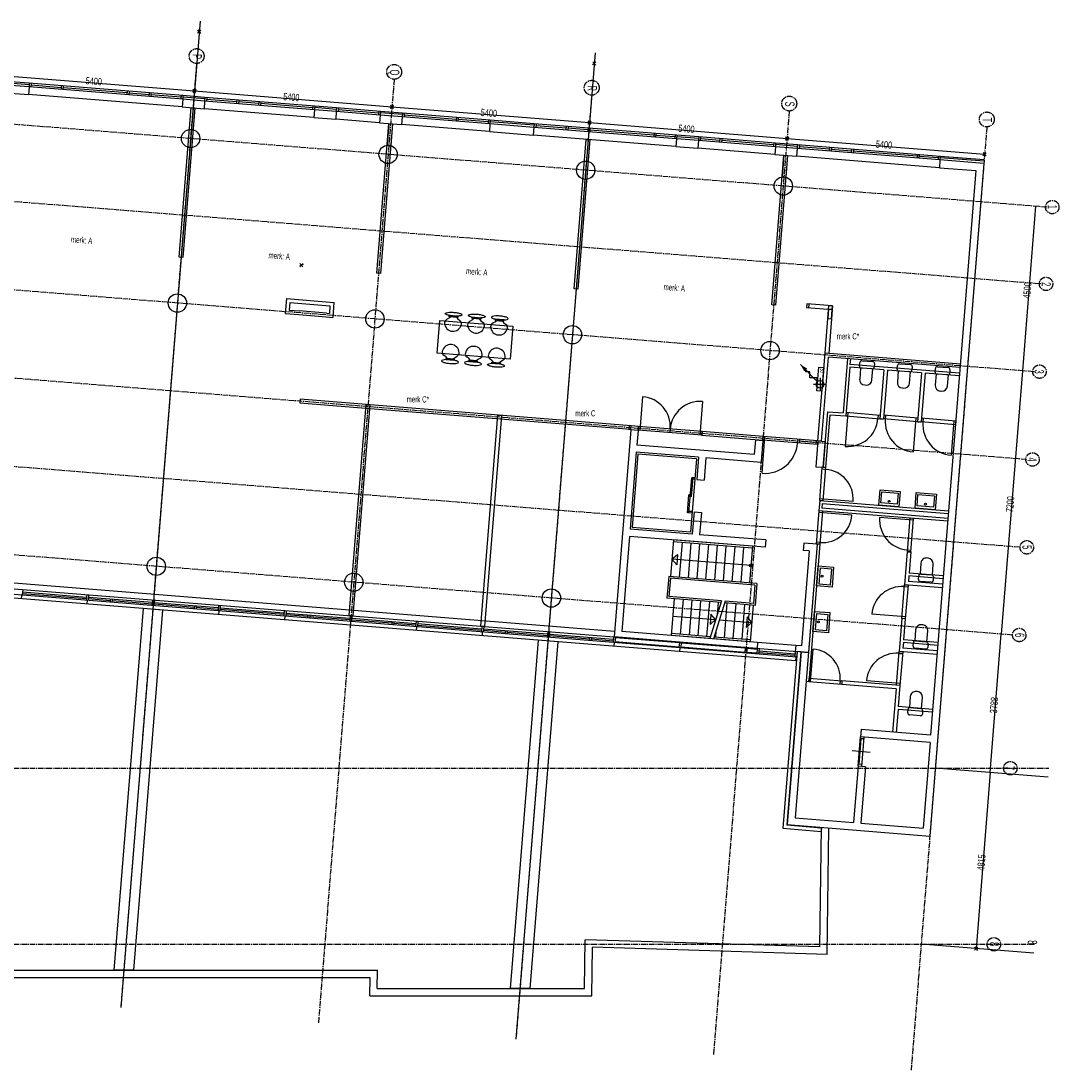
# Model space of a CAD drawing. Header units: millimetres. Extents: x -1696 to 67346, y -51443 to 2612.
# Tile 5 of 5: x 39063 to 67346, y -27155 to 1469. Entities that reach past the tile are written whole.
import ezdxf
from ezdxf.enums import TextEntityAlignment as Align

# ---------------------------------------------------------------- set-up
doc = ezdxf.new("R2010")
doc.units = ezdxf.units.MM
doc.header["$LTSCALE"] = 200
doc.header["$MEASUREMENT"] = 0
doc.linetypes.add('CENTER2', pattern=[1.125, 0.75, -0.125, 0.125, -0.125])
doc.layers.add('bouwkundig', color=8, linetype='CONTINUOUS')
doc.layers.add('stramien', color=1, linetype='CENTER2')
doc.styles.get("Standard").update_dxf_attribs({"font": 'txt', "width": 0.6})

# ---------------------------------------------------------------- blocks, each defined once
blk = doc.blocks.new('A$C08F26B49')
at = {"layer": 'stramien'}
for p, q in [((45543.8, 51753.4), (43478.7, 26015.3)), ((68712.3, 47836.4), (23764.5, 51442.8)), ((50926.5, 51321.5), (48861.4, 25583.4)), ((45529.9, 51045.1), (45437.9, 50968)), ((45438, 50968.2), (45529.9, 51045.4)), ((45522.5, 50960.6), (45445.3, 51052.5)), ((45445.4, 51052.7), (45522.5, 50960.8)), ((56309.2, 50889.6), (54244.1, 25151.5)), ((50820.6, 50536.1), (50912.6, 50613.2)), ((50912.5, 50613), (50820.6, 50535.8)), ((50828, 50620.6), (50905.2, 50528.7)), ((50905.1, 50528.4), (50828, 50620.4)), ((61691.9, 50457.7), (59626.8, 24719.6)), ((56203.3, 50104), (56295.2, 50181.1)), ((56295.2, 50180.8), (56203.3, 50103.7)), ((56210.7, 50188.5), (56287.8, 50096.6)), ((56287.8, 50096.3), (56210.7, 50188.2)), ((67074.6, 50025.8), (65009.5, 24287.8)), ((61586, 49671.8), (61677.9, 49748.9)), ((61677.9, 49748.7), (61586, 49671.6)), ((61593.4, 49756.3), (61670.5, 49664.4)), ((61670.5, 49664.2), (61593.4, 49756.1)), ((68544.4, 45743.1), (23680.4, 49342.8)), ((66968.7, 49239.7), (67060.6, 49316.8)), ((66976.1, 49324.2), (67053.2, 49232.3)), ((68352.4, 43350.8), (23584.2, 46942.8)), ((68160.4, 40957.6), (23476.7, 44542.8)), ((67968.4, 38564.4), (23200.2, 42156.4)), ((67776.6, 36173.9), (23295.9, 39742.8)), ((498.3, 32542.8), (68765.7, 32542.8)), ((498.3, 27742.8), (68380.5, 27742.8)), ((66827, 27661.5), (66735.1, 27584.4)), ((66742.5, 27668.9), (66819.6, 27577))]:
    blk.add_line(p, q, dxfattribs=at)
at = {"layer": 'stramien', "linetype": 'Continuous'}
for p, q in [((40101.2, 51438.7), (45483.9, 51006.8)), ((45483.9, 51006.5), (50866.6, 50574.7)), ((50866.6, 50574.4), (56249.3, 50142.5)), ((56249.3, 50142.3), (61632, 49710.4)), ((61631.9, 49710.1), (67014.6, 49278.2)), ((68404.9, 47861.1), (68045, 43375.5)), ((68045, 43375.5), (67469.1, 36198.6)), ((67166.2, 32422.9), (67469.1, 36198.6)), ((68745.9, 32296.2), (65671.9, 32542.8)), ((67166.2, 32422.9), (66781, 27622.9)), ((68360.7, 27496.2), (65286.7, 27742.8))]:
    blk.add_line(p, q, dxfattribs=at)
at = {"layer": 'stramien'}
for centre, radius in [((45543.8, 51956.4), 203), ((50926.5, 51524.5), 203), ((56309.2, 51092.6), 203), ((61691.9, 50660.8), 203), ((67074.6, 50228.9), 203), ((68859, 47839.3), 182.6), ((68689.7, 45746.1), 182.6), ((68510, 43352.8), 182.6), ((68320.3, 40959.4), 182.6), ((68164.6, 38563.3), 182.6), ((67959.2, 36173.9), 182.6), ((67716, 32542.8), 182.6), ((67267.5, 27742.8), 182.6)]:
    blk.add_circle(centre, radius, dxfattribs=at)
at = {"layer": 'stramien', "width": 0.6}
for s, p in [('P', (45432.6, 51942.6)), ('Q', (50815.3, 51510.8)), ('R', (56198, 51078.9)), ('S', (61580.7, 50647)), ('T', (66963.4, 50215.1)), ('1', (68734.7, 47845.5)), ('2', (68565.6, 45738.1)), ('3', (68374.3, 43354.2)), ('4', (68182.1, 40958.6)), ('5', (68044.7, 38564.8)), ('6', (67844.8, 36170.4)), ('7', (67582.4, 32547.1)), ('8', (67151.2, 27746.5))]:
    blk.add_text(s, height=254, rotation=270, dxfattribs=at).set_placement(p, align=Align.CENTER)
for s, rotation, p in [('5400', 355.41273, (42530.7, 51386.2)), ('5400', 355.41273, (47913.4, 50954.1)), ('5400', 355.41273, (53296.1, 50521.9)), ('5400', 355.41273, (58678.7, 50089.8)), ('5400', 355.41273, (64061.4, 49657.7)), ('4500', 85.41249, (68061.4, 45356.4)), ('7200', 85.41249, (67593.6, 39525.2)), ('3788', 85.41298, (67154.2, 34048.9)), ('4815', 85.41249, (66810.1, 29761.1))]:
    blk.add_text(s, height=197.56, rotation=rotation, dxfattribs=at).set_placement(p, align=Align.TOP_LEFT)

msp = doc.modelspace()

# ---------------------------------------------------------------- linework, layer by layer
at = {"layer": 'bouwkundig'}
for p, q in [((43941, 1469), (41783, -25428)), ((43872, 1140), (43964, 1217)), ((43964, 1217), (43872, 1140)), ((43879, 1225), (43956, 1133)), ((43956, 1133), (43879, 1224)), ((54706, 606), (52548, -26291)), ((54637, 276), (54729, 353)), ((54729, 353), (54637, 276)), ((54644, 360), (54722, 268)), ((54722, 268), (54644, 360)), ((39282, -328), (38086, -232)), ((39287, -268), (38091, -172)), ((39290, -228), (38094, -132)), ((39290, -228), (39282, -328)), ((39290, -228), (39287, -268)), ((43477, -564), (39290, -228)), ((39340, -232), (39332, -332)), ((40158, -348), (39336, -282)), ((38069, -441), (39265, -537)), ((39282, -328), (39265, -537)), ((43452, -873), (39265, -537)), ((43469, -664), (39282, -328)), ((40162, -298), (40154, -398)), ((40212, -302), (40204, -402)), ((41953, -492), (40208, -352)), ((41957, -442), (41949, -542)), ((42007, -446), (41999, -546)), ((42551, -540), (42003, -496)), ((42555, -490), (42547, -590)), ((42605, -494), (42597, -594)), ((43423, -610), (42601, -544)), ((43427, -560), (43419, -660)), ((43477, -564), (43469, -664)), ((43477, -564), (43474, -604)), ((44075, -612), (43477, -564)), ((43469, -664), (43452, -873)), ((44067, -712), (43469, -664)), ((44072, -652), (43474, -604)), ((44067, -712), (44050, -921)), ((44075, -612), (44067, -712)), ((47057, -952), (44067, -712)), ((44075, -612), (44072, -652)), ((47065, -852), (44075, -612)), ((44125, -616), (44117, -716)), ((44943, -732), (44121, -666)), ((44947, -682), (44939, -782)), ((44997, -686), (44989, -786)), ((45541, -780), (44993, -736)), ((45545, -730), (45537, -830)), ((45595, -734), (45587, -834)), ((47011, -898), (45591, -784)), ((47015, -848), (47007, -948)), ((47065, -852), (47057, -952)), ((47065, -852), (47062, -892)), ((47663, -900), (47065, -852)), ((43374, -4970), (43701, -893)), ((43452, -873), (44050, -921)), ((43801, -901), (43474, -4978)), ((43701, -893), (43801, -901)), ((47040, -1161), (44050, -921)), ((47057, -952), (47040, -1161)), ((47655, -1000), (47057, -952)), ((47660, -940), (47062, -892)), ((47655, -1000), (47639, -1209)), ((47663, -900), (47655, -1000)), ((48852, -1096), (47655, -1000)), ((47663, -900), (47660, -940)), ((48860, -996), (47663, -900)), ((47713, -904), (47705, -1004)), ((48806, -1042), (47709, -954)), ((48810, -992), (48802, -1092)), ((48852, -1096), (48835, -1305)), ((48860, -996), (48852, -1096)), ((49450, -1144), (48852, -1096)), ((48860, -996), (48856, -1036)), ((49454, -1084), (48856, -1036)), ((49458, -1044), (48860, -996)), ((49450, -1144), (49433, -1353)), ((49458, -1044), (49450, -1144)), ((51842, -1336), (49450, -1144)), ((49458, -1044), (49454, -1084)), ((51850, -1236), (49458, -1044)), ((49507, -1048), (49499, -1148)), ((50924, -1212), (49503, -1098)), ((47040, -1161), (47639, -1209)), ((48835, -1305), (47639, -1209)), ((48757, -5402), (49084, -1325)), ((48835, -1305), (49433, -1353)), ((49184, -1333), (48856, -5410)), ((49084, -1325), (49036, -1918)), ((49084, -1325), (49184, -1333)), ((49184, -1333), (49136, -1926)), ((51825, -1545), (49433, -1353)), ((50928, -1162), (50920, -1262)), ((50978, -1166), (50970, -1266)), ((51796, -1282), (50974, -1216)), ((51800, -1232), (51792, -1332)), ((51842, -1336), (51825, -1545)), ((51850, -1236), (51842, -1336)), ((53038, -1431), (51842, -1336)), ((51850, -1236), (51847, -1276)), ((53043, -1372), (51847, -1276)), ((53046, -1332), (51850, -1236)), ((53046, -1332), (53038, -1431)), ((53046, -1332), (53043, -1372)), ((56934, -1644), (53046, -1332)), ((53096, -1336), (53088, -1435)), ((53914, -1452), (53092, -1386)), ((53918, -1402), (53910, -1501)), ((53968, -1406), (53960, -1505)), ((51825, -1545), (53021, -1641)), ((53038, -1431), (53021, -1641)), ((56909, -1953), (53021, -1641)), ((56926, -1743), (53038, -1431)), ((54512, -1500), (53964, -1456)), ((54516, -1450), (54508, -1549)), ((54566, -1454), (54558, -1553)), ((56307, -1644), (54562, -1504)), ((56311, -1594), (56303, -1693)), ((56360, -1598), (56352, -1697)), ((56880, -1690), (56356, -1648)), ((56884, -1640), (56876, -1739)), ((56934, -1644), (56926, -1743)), ((56934, -1644), (56930, -1684)), ((57528, -1732), (56930, -1684)), ((57532, -1692), (56934, -1644)), ((57532, -1692), (57524, -1791)), ((57532, -1692), (57528, -1732)), ((59625, -1860), (57532, -1692)), ((57581, -1696), (57573, -1795)), ((54139, -5834), (54467, -1757)), ((54566, -1765), (54239, -5842)), ((54467, -1757), (54566, -1765)), ((56926, -1743), (56909, -1953)), ((56909, -1953), (57507, -2001)), ((57524, -1791), (56926, -1743)), ((57524, -1791), (57507, -2001)), ((59600, -2169), (57507, -2001)), ((59617, -1959), (57524, -1791)), ((58101, -1788), (57577, -1746)), ((58105, -1738), (58097, -1837)), ((58155, -1742), (58147, -1841)), ((59571, -1906), (58151, -1792)), ((59575, -1856), (59567, -1955)), ((59617, -1959), (59600, -2169)), ((59625, -1860), (59617, -1959)), ((60215, -2007), (59617, -1959)), ((59625, -1860), (59622, -1900)), ((60220, -1948), (59622, -1900)), ((60223, -1908), (59625, -1860)), ((60223, -1908), (60215, -2007)), ((60223, -1908), (60220, -1948)), ((64110, -2220), (60223, -1908)), ((60273, -1912), (60265, -2011)), ((61091, -2027), (60269, -1961)), ((61095, -1978), (61087, -2077)), ((61145, -1982), (61137, -2081)), ((59522, -6266), (59849, -2189)), ((59600, -2169), (60198, -2217)), ((59949, -2197), (59622, -6274)), ((59849, -2189), (59802, -2782)), ((59849, -2189), (59949, -2197)), ((59949, -2197), (59901, -2790)), ((60215, -2007), (60198, -2217)), ((64086, -2529), (60198, -2217)), ((64103, -2319), (60215, -2007)), ((61689, -2075), (61141, -2031)), ((61693, -2026), (61685, -2125)), ((61743, -2030), (61735, -2129)), ((63484, -2219), (61739, -2079)), ((63488, -2170), (63480, -2269)), ((63537, -2174), (63529, -2273)), ((64057, -2265), (63533, -2223)), ((64061, -2216), (64053, -2315)), ((64111, -2220), (64103, -2319)), ((64111, -2220), (64107, -2259)), ((65303, -2355), (64107, -2259)), ((65307, -2316), (64110, -2220)), ((65299, -2415), (63828, -20750)), ((64103, -2319), (64086, -2529)), ((64086, -2529), (65083, -2609)), ((65299, -2415), (64103, -2319)), ((65083, -2609), (63848, -17999)), ((43474, -4978), (43374, -4970)), ((46658, -5225), (46750, -5148)), ((46750, -5148), (46658, -5225)), ((46742, -5232), (46665, -5140)), ((46665, -5140), (46742, -5232)), ((48856, -5410), (48757, -5402)), ((54239, -5842), (54139, -5834)), ((46293, -6097), (46261, -6506)), ((46293, -6097), (47599, -6202)), ((46385, -6205), (46368, -6414)), ((46385, -6205), (47481, -6293)), ((47481, -6293), (47465, -6502)), ((47589, -6201), (47556, -6610)), ((59622, -6274), (59522, -6266)), ((60478, -6242), (60470, -6342)), ((60478, -6242), (60470, -6342)), ((61171, -6298), (60478, -6242)), ((60535, -6247), (60478, -6242)), ((60527, -6346), (60535, -6247)), ((60971, -7586), (61071, -6290)), ((61071, -6290), (61171, -6297)), ((61171, -6297), (61071, -7593)), ((46261, -6506), (46634, -6536)), ((46368, -6414), (46642, -6436)), ((46634, -6536), (47382, -6596)), ((47390, -6496), (46642, -6436)), ((47390, -6496), (47465, -6502)), ((50729, -6591), (50731, -6558)), ((50731, -6558), (50971, -6577)), ((50971, -6577), (50968, -6610)), ((60470, -6342), (61163, -6397)), ((60470, -6342), (60527, -6346)), ((61063, -6389), (61043, -6638)), ((61163, -6397), (61063, -6389)), ((61143, -6646), (61163, -6397)), ((61163, -6397), (61171, -6298)), ((47382, -6596), (47556, -6610)), ((50401, -7590), (50473, -6693)), ((50473, -6693), (52467, -6853)), ((50968, -6610), (50729, -6591)), ((51357, -6641), (51359, -6608)), ((51596, -6660), (51357, -6641)), ((51359, -6608), (51599, -6627)), ((51599, -6627), (51596, -6660)), ((51986, -6658), (51983, -6691)), ((51983, -6691), (52223, -6711)), ((52225, -6678), (51986, -6658)), ((52223, -6711), (52225, -6678)), ((52467, -6853), (52395, -7750)), ((61043, -6638), (61143, -6646)), ((52395, -7750), (50401, -7590)), ((60779, -9979), (60971, -7586)), ((60879, -9987), (61063, -7693)), ((64659, -7882), (60971, -7586)), ((61071, -7593), (60971, -7586)), ((64651, -7981), (61063, -7693)), ((50637, -7729), (50635, -7762)), ((50635, -7762), (50874, -7781)), ((50877, -7748), (50637, -7729)), ((50874, -7781), (50877, -7748)), ((51265, -7779), (51263, -7812)), ((51263, -7812), (51502, -7832)), ((51505, -7799), (51265, -7779)), ((51502, -7832), (51505, -7799)), ((51889, -7863), (51892, -7830)), ((52129, -7882), (51889, -7863)), ((51892, -7830), (52131, -7849)), ((52131, -7849), (52129, -7882)), ((60761, -8359), (60299, -7897)), ((60449, -8014), (60416, -8014)), ((60449, -8098), (60449, -8014)), ((60746, -8610), (60798, -7964)), ((60798, -7964), (60940, -7975)), ((60940, -7975), (60888, -8621)), ((61586, -7735), (61467, -9217)), ((61643, -7966), (61536, -9297)), ((62570, -8040), (61643, -7966)), ((61661, -7741), (61649, -7891)), ((64639, -8131), (61649, -7891)), ((61911, -7937), (61919, -7837)), ((61939, -7986), (61915, -8291)), ((62256, -8015), (61957, -7991)), ((61973, -7791), (62272, -7815)), ((62250, -8317), (62274, -8013)), ((62318, -7869), (62310, -7969)), ((62938, -8019), (62946, -7920)), ((63000, -7874), (63299, -7898)), ((63345, -7952), (63337, -8051)), ((63970, -8102), (63978, -8002)), ((64031, -7957), (64330, -7981)), ((60553, -8098), (60449, -8098)), ((60553, -8257), (60553, -8098)), ((60761, -8257), (60553, -8257)), ((60761, -8359), (60761, -8257)), ((60835, -8258), (60835, -8608)), ((62570, -8040), (62463, -9372)), ((62670, -8048), (62563, -9380)), ((63597, -8122), (62670, -8048)), ((62966, -8068), (62942, -8373)), ((63283, -8097), (62984, -8073)), ((63277, -8400), (63301, -8095)), ((63597, -8122), (63490, -9454)), ((63696, -8130), (63590, -9462)), ((64633, -8206), (63696, -8130)), ((63998, -8151), (63973, -8456)), ((64314, -8180), (64015, -8156)), ((64308, -8483), (64333, -8178)), ((64376, -8034), (64368, -8134)), ((60660, -8433), (61010, -8433)), ((62052, -8452), (62088, -8455)), ((63079, -8534), (63115, -8537)), ((46673, -8841), (46665, -8938)), ((48467, -8985), (46673, -8841)), ((56000, -8773), (55927, -9690)), ((60888, -8621), (60746, -8610)), ((64111, -8617), (64147, -8620)), ((46665, -8938), (48459, -9082)), ((48007, -14742), (48469, -8986)), ((48569, -8994), (48107, -14750)), ((48459, -9082), (48467, -8985)), ((48469, -8986), (48461, -9083)), ((48461, -9083), (55678, -9662)), ((55686, -9565), (48469, -8986)), ((48469, -8986), (48569, -8994)), ((57635, -8904), (57562, -9821)), ((51596, -15030), (52058, -9274)), ((52157, -9282), (51696, -15038)), ((52058, -9274), (52157, -9282)), ((60922, -10698), (61044, -9183)), ((60997, -10704), (61113, -9263)), ((61044, -9183), (61467, -9217)), ((61113, -9263), (61536, -9297)), ((61594, -9202), (61520, -10129)), ((61544, -9198), (61536, -9297)), ((61536, -9297), (62463, -9372)), ((61544, -9198), (62471, -9272)), ((62421, -9268), (62413, -9368)), ((62471, -9272), (62463, -9372)), ((62463, -9372), (62563, -9380)), ((62571, -9280), (62563, -9380)), ((63490, -9454), (62563, -9380)), ((63498, -9354), (62571, -9280)), ((62621, -9284), (62613, -9384)), ((63448, -9350), (63374, -10277)), ((63498, -9354), (63490, -9454)), ((63598, -9362), (63590, -9462)), ((64535, -9438), (63598, -9362)), ((63647, -9366), (63639, -9466)), ((64485, -9434), (64410, -10371)), ((64535, -9438), (64527, -9537)), ((55677, -9675), (55224, -15321)), ((55636, -9561), (55628, -9658)), ((55628, -9658), (55678, -9662)), ((55686, -9565), (55636, -9561)), ((55677, -9675), (55686, -9565)), ((55877, -9691), (55677, -9675)), ((55877, -9691), (55677, -9675)), ((55678, -9662), (55686, -9565)), ((55678, -9662), (55686, -9565)), ((55885, -9581), (55686, -9565)), ((55877, -9691), (55845, -10090)), ((55877, -9691), (55885, -9581)), ((55885, -9586), (55877, -9686)), ((57611, -9825), (55877, -9686)), ((57619, -9725), (55885, -9586)), ((56752, -9656), (56744, -9755)), ((57611, -9830), (57620, -9720)), ((57619, -9725), (57611, -9825)), ((59284, -9854), (57620, -9720)), ((63490, -9454), (63590, -9462)), ((64527, -9537), (63590, -9462)), ((59276, -9964), (57611, -9830)), ((59076, -9948), (59044, -10346)), ((59076, -9948), (59276, -9964)), ((59276, -9964), (59228, -10562)), ((59254, -10860), (59334, -9863)), ((59284, -9854), (59276, -9964)), ((59276, -9959), (59284, -9859)), ((60771, -10079), (59276, -9959)), ((60779, -9979), (59284, -9859)), ((60223, -10035), (60231, -9935)), ((60273, -10039), (60281, -9939)), ((60725, -10025), (60277, -9989)), ((60729, -9975), (60721, -10075)), ((60779, -9979), (60723, -10682)), ((60779, -9979), (60771, -10079)), ((60779, -9979), (60979, -9995)), ((60879, -9987), (60779, -9979)), ((60979, -9995), (60922, -10698)), ((55829, -10289), (55661, -12382)), ((57523, -10425), (55829, -10289)), ((59044, -10346), (55845, -10090)), ((55874, -10343), (55714, -12336)), ((57469, -10471), (55874, -10343)), ((57469, -10471), (57309, -12464)), ((57523, -10425), (57474, -11033)), ((57723, -10441), (57674, -11049)), ((59228, -10562), (57723, -10441)), ((60723, -10682), (60922, -10698)), ((60825, -11603), (60897, -10696)), ((60993, -10753), (60893, -10745)), ((60997, -10704), (60897, -10696)), ((60922, -10698), (60997, -10704)), ((60924, -11611), (60997, -10704)), ((57262, -11939), (57338, -10982)), ((57337, -11494), (57378, -10985)), ((57428, -10989), (57338, -10982)), ((57425, -11029), (57375, -11025)), ((57425, -11029), (57428, -10989)), ((57474, -11033), (57674, -11049)), ((57222, -11936), (57261, -11447)), ((57301, -11451), (57261, -11447)), ((62435, -11732), (62469, -11309)), ((62469, -11309), (63017, -11353)), ((62491, -11664), (62515, -11363)), ((62515, -11363), (62964, -11399)), ((62964, -11399), (62939, -11700)), ((63017, -11353), (62983, -11776)), ((63424, -11811), (63458, -11388)), ((63458, -11388), (64006, -11432)), ((63480, -11744), (63504, -11442)), ((63504, -11442), (63952, -11478)), ((64006, -11432), (63972, -11855)), ((57337, -11494), (57297, -11490)), ((60825, -11603), (60802, -11882)), ((60825, -11603), (64338, -11885)), ((60924, -11611), (60825, -11603)), ((61736, -11626), (60829, -11553)), ((60893, -11683), (60883, -11813)), ((60893, -11683), (64332, -11959)), ((62983, -11776), (62435, -11732)), ((62939, -11700), (62491, -11664)), ((63952, -11478), (63928, -11780)), ((57351, -11946), (57222, -11936)), ((57354, -11906), (57265, -11899)), ((57351, -11946), (57354, -11906)), ((57404, -11910), (57355, -12518)), ((57404, -11910), (57603, -11926)), ((57603, -11926), (57555, -12534)), ((60802, -11882), (60729, -12789)), ((61705, -12004), (60798, -11932)), ((64316, -12164), (60802, -11882)), ((60902, -11890), (60802, -11882)), ((60902, -11890), (60829, -12797)), ((64322, -12089), (60883, -11813)), ((63972, -11855), (63424, -11811)), ((63928, -11780), (63480, -11744)), ((63375, -12138), (62458, -12065)), ((63279, -12081), (63206, -12998)), ((63379, -12089), (63279, -12081)), ((63305, -13006), (63379, -12089)), ((55645, -12582), (55437, -15173)), ((59343, -12878), (55645, -12582)), ((57355, -12518), (55661, -12382)), ((57309, -12464), (55714, -12336)), ((59359, -12679), (57555, -12534)), ((56841, -12678), (56761, -13674)), ((58990, -12900), (56837, -12727)), ((58994, -12850), (56841, -12678)), ((57076, -12747), (57000, -13694)), ((57315, -12766), (57239, -13713)), ((57555, -12785), (57479, -13732)), ((57794, -12804), (57718, -13751)), ((58033, -12823), (57957, -13770)), ((58272, -12843), (58196, -13790)), ((58511, -12862), (58435, -13809)), ((58751, -12881), (58675, -13828)), ((58994, -12850), (58914, -13847)), ((59359, -12679), (59343, -12878)), ((60754, -12791), (60155, -20255)), ((60395, -12762), (60379, -12961)), ((60754, -12791), (60395, -12762)), ((60754, -12791), (60517, -15746)), ((60829, -12797), (60528, -16545)), ((60829, -12797), (60729, -12789)), ((60833, -12747), (60733, -12739)), ((60829, -12797), (60754, -12791)), ((27613, -13105), (60208, -15721)), ((56799, -13201), (56952, -13071)), ((56952, -13071), (56929, -13354)), ((60539, -12974), (60331, -15566)), ((60539, -12974), (60379, -12961)), ((63206, -12998), (63133, -13900)), ((63305, -13006), (63206, -12998)), ((63206, -12998), (63305, -13006)), ((63210, -12948), (63309, -12956)), ((63305, -13006), (63259, -13584)), ((60196, -15875), (27601, -13260)), ((60163, -15973), (27847, -13380)), ((56799, -13201), (56929, -13354)), ((58952, -13374), (56799, -13201)), ((60738, -13930), (60782, -13382)), ((60782, -13382), (61205, -13416)), ((60814, -13886), (60850, -13437)), ((60850, -13437), (61151, -13461)), ((61205, -13416), (61161, -13964)), ((63584, -13307), (63560, -13611)), ((63782, -13172), (63746, -13169)), ((63895, -13638), (63919, -13334)), ((55236, -15171), (37354, -13736)), ((56711, -13670), (56663, -14268)), ((59113, -13863), (56711, -13670)), ((56757, -13724), (56717, -14223)), ((59059, -13909), (56757, -13724)), ((61151, -13461), (61115, -13910)), ((63253, -13659), (63241, -13808)), ((64190, -13734), (63253, -13659)), ((64196, -13659), (63259, -13584)), ((63516, -13755), (63524, -13655)), ((63578, -13609), (63877, -13633)), ((63923, -13687), (63915, -13787)), ((59059, -13909), (59019, -14407)), ((59113, -13863), (59065, -14461)), ((61161, -13964), (60738, -13930)), ((61115, -13910), (60814, -13886)), ((63060, -14817), (63133, -13900)), ((63129, -13950), (63229, -13958)), ((64170, -13983), (63133, -13900)), ((63133, -13900), (63233, -13908)), ((63233, -13908), (63159, -14825)), ((64178, -13883), (63241, -13808)), ((63861, -13833), (63562, -13809)), ((39074, -14180), (39066, -14280)), ((39111, -14028), (39099, -14182)), ((40846, -14283), (39102, -14143)), ((40849, -14243), (39105, -14103)), ((40855, -14168), (40843, -14322)), ((40905, -14172), (40893, -14326)), ((41494, -14335), (40896, -14287)), ((42644, -14387), (40899, -14247)), ((41497, -14295), (41491, -14374)), ((41547, -14299), (41541, -14378)), ((42650, -14312), (42637, -14466)), ((58137, -14387), (56663, -14268)), ((58152, -14338), (56717, -14223)), ((56862, -14284), (56782, -15281)), ((57102, -14304), (57026, -15251)), ((40868, -14324), (40860, -14424)), ((42640, -14427), (41544, -14339)), ((42388, -14547), (41596, -24408)), ((42921, -14589), (42133, -24408)), ((42921, -14589), (42388, -14547)), ((42662, -14468), (42654, -14568)), ((42699, -14316), (42687, -14470)), ((43787, -14518), (42690, -14431)), ((44438, -14531), (42693, -14391)), ((43790, -14479), (43784, -14558)), ((43840, -14483), (43833, -14562)), ((44435, -14570), (43837, -14522)), ((44444, -14456), (44431, -14610)), ((44494, -14460), (44481, -14614)), ((46229, -14714), (44484, -14574)), ((46232, -14675), (44488, -14535)), ((57341, -14323), (57265, -15270)), ((57580, -14342), (57504, -15289)), ((57819, -14361), (57743, -15308)), ((58152, -14338), (57829, -15365)), ((58252, -14346), (57929, -15373)), ((58059, -14380), (58031, -14723)), ((58298, -14400), (58222, -15347)), ((59065, -14461), (58237, -14395)), ((59019, -14407), (58252, -14346)), ((58537, -14419), (58461, -15366)), ((58776, -14438), (58700, -15385)), ((59015, -14457), (58935, -15454)), ((44456, -14612), (44448, -14712)), ((46238, -14600), (46226, -14754)), ((46251, -14756), (46243, -14856)), ((46288, -14604), (46276, -14758)), ((46877, -14766), (46279, -14718)), ((48026, -14819), (46282, -14679)), ((46880, -14727), (46874, -14806)), ((46930, -14731), (46923, -14810)), ((48023, -14858), (46927, -14770)), ((48107, -14750), (48007, -14742)), ((48032, -14744), (48020, -14898)), ((48082, -14748), (48070, -14902)), ((49169, -14950), (48073, -14862)), ((49821, -14962), (48076, -14823)), ((56824, -14758), (57991, -14851)), ((57860, -14699), (57838, -14982)), ((57991, -14851), (57838, -14982)), ((57991, -14851), (57860, -14699)), ((58091, -14860), (58977, -14931)), ((58847, -14778), (58825, -15061)), ((58977, -14931), (58847, -14778)), ((60638, -15175), (60682, -14627)), ((60682, -14627), (61105, -14660)), ((60714, -15131), (60750, -14682)), ((60750, -14682), (61051, -14706)), ((61051, -14706), (61015, -15155)), ((61105, -14660), (61061, -15209)), ((63163, -14775), (62246, -14701)), ((63060, -14817), (62987, -15719)), ((63159, -14825), (63060, -14817)), ((63159, -14825), (63060, -14817)), ((63159, -14825), (63113, -15403)), ((48045, -14900), (48037, -15000)), ((49173, -14911), (49166, -14990)), ((49222, -14915), (49216, -14994)), ((49817, -15002), (49219, -14954)), ((49827, -14888), (49814, -15042)), ((49839, -15044), (49831, -15144)), ((49876, -14892), (49864, -15046)), ((51612, -15146), (49867, -15006)), ((51615, -15106), (49870, -14966)), ((51696, -15038), (51596, -15030)), ((51621, -15032), (51608, -15186)), ((51671, -15036), (51658, -15190)), ((52260, -15198), (51661, -15150)), ((53409, -15250), (51665, -15110)), ((52263, -15158), (52256, -15238)), ((52313, -15162), (52306, -15242)), ((57996, -15161), (57983, -15327)), ((58977, -14931), (58825, -15061)), ((61015, -15155), (60714, -15131)), ((63438, -15126), (63414, -15430)), ((63636, -14991), (63600, -14988)), ((63749, -15457), (63773, -15153)), ((51633, -15188), (51625, -15288)), ((53406, -15290), (52309, -15202)), ((53153, -15410), (52391, -24904)), ((53686, -15453), (52928, -24904)), ((53686, -15453), (53153, -15410)), ((53415, -15176), (53403, -15330)), ((53428, -15332), (53420, -15432)), ((53465, -15180), (53452, -15334)), ((54552, -15382), (53456, -15294)), ((55203, -15394), (53459, -15254)), ((54555, -15342), (54549, -15422)), ((54605, -15346), (54599, -15426)), ((55200, -15434), (54602, -15386)), ((55209, -15320), (55197, -15474)), ((59122, -15634), (55224, -15321)), ((55259, -15324), (55247, -15478)), ((57002, -15484), (55258, -15344)), ((59135, -15470), (55437, -15173)), ((57829, -15365), (56782, -15281)), ((57844, -15316), (56786, -15231)), ((58935, -15454), (57929, -15373)), ((58939, -15404), (57945, -15324)), ((61061, -15209), (60638, -15175)), ((64050, -15478), (63113, -15403)), ((63432, -15429), (63731, -15453)), ((55222, -15476), (55214, -15576)), ((56993, -15598), (55248, -15458)), ((57003, -15464), (56991, -15618)), ((57016, -15620), (57008, -15720)), ((57053, -15468), (57041, -15622)), ((58787, -15742), (57043, -15602)), ((58796, -15627), (57052, -15488)), ((58798, -15608), (58785, -15762)), ((58848, -15612), (58835, -15766)), ((58846, -15631), (59120, -15653)), ((59122, -15634), (59109, -15788)), ((59135, -15470), (59122, -15634)), ((60171, -15553), (59135, -15470)), ((59172, -15638), (59159, -15792)), ((60152, -15791), (59166, -15712)), ((60208, -15721), (59822, -20539)), ((60308, -15729), (59929, -20447)), ((60318, -15730), (59940, -20438)), ((60158, -15717), (60146, -15871)), ((60171, -15553), (60158, -15717)), ((60517, -15746), (60158, -15717)), ((60331, -15566), (60171, -15553)), ((60208, -15721), (60196, -15875)), ((60308, -15729), (60208, -15721)), ((60318, -15730), (60517, -15746)), ((60578, -16549), (60650, -15652)), ((62914, -16636), (62987, -15719)), ((64024, -15802), (62987, -15719)), ((62987, -15719), (63087, -15727)), ((63087, -15727), (63013, -16644)), ((63107, -15478), (63095, -15627)), ((64032, -15702), (63095, -15627)), ((64044, -15553), (63107, -15478)), ((63370, -15574), (63378, -15474)), ((63715, -15652), (63416, -15628)), ((63777, -15506), (63769, -15606)), ((59111, -15768), (58837, -15746)), ((60149, -15831), (59162, -15752)), ((60171, -15873), (60163, -15973)), ((62983, -15769), (63083, -15777)), ((60528, -16545), (60454, -16539)), ((60528, -16545), (60536, -16445)), ((61425, -16617), (60528, -16545)), ((60536, -16445), (61433, -16517)), ((61384, -16513), (61376, -16613)), ((61433, -16517), (61425, -16617)), ((61433, -16517), (61425, -16617)), ((63013, -16644), (61433, -16517)), ((63017, -16594), (62100, -16521)), ((62906, -16736), (61425, -16617)), ((62906, -16736), (62811, -17916)), ((63013, -16644), (62914, -16636)), ((63013, -16644), (62967, -17222)), ((63490, -16810), (63454, -16808)), ((63292, -16945), (63268, -17250)), ((63603, -17276), (63627, -16972)), ((62961, -17297), (62911, -17924)), ((63898, -17372), (62961, -17297)), ((63904, -17297), (62967, -17222)), ((63224, -17393), (63232, -17294)), ((63569, -17471), (63270, -17447)), ((63286, -17248), (63585, -17272)), ((63631, -17326), (63623, -17425)), ((61954, -17847), (61938, -18046)), ((63848, -17999), (61954, -17847)), ((61874, -18844), (61938, -18046)), ((61898, -18796), (61954, -18098)), ((62033, -18104), (61934, -18096)), ((63832, -18198), (61938, -18046)), ((62037, -18054), (61938, -18046)), ((61973, -18852), (62037, -18054)), ((63832, -18198), (63644, -20535)), ((62205, -18469), (61706, -18429)), ((61874, -18844), (61750, -20383)), ((61973, -18852), (61874, -18844)), ((62073, -18860), (61874, -18844)), ((61977, -18802), (61878, -18794)), ((62073, -18860), (61950, -20399)), ((60155, -20255), (61750, -20383)), ((59822, -20539), (60870, -20623)), ((59929, -20447), (60871, -20523)), ((59940, -20438), (63828, -20750)), ((60832, -23769), (60872, -20513)), ((60871, -20523), (60870, -20623)), ((61029, -23975), (61071, -20529)), ((61950, -20399), (63644, -20535)), ((54420, -24904), (54436, -23575)), ((60832, -23769), (54436, -23575)), ((54617, -25104), (54633, -23781)), ((61029, -23975), (54633, -23781)), ((29543, -24408), (48775, -24408)), ((29626, -24608), (48573, -24608)), ((42133, -24408), (41596, -24408)), ((48567, -25104), (48573, -24608)), ((48769, -24904), (48775, -24408)), ((48567, -25104), (54617, -25104)), ((48769, -24904), (54420, -24904)), ((52928, -24904), (52391, -24904))]:
    msp.add_line(p, q, dxfattribs=at)
for centre, radius in [((43684, -1734), 250), ((49067, -2166), 250), ((54449, -2598), 250), ((59832, -3030), 250), ((43324, -6220), 250), ((48707, -6652), 250), ((54089, -7084), 250), ((59472, -7516), 250), ((60835, -8433), 105), ((62718, -11624), 24.3), ((63707, -11703), 24.3), ((42748, -13397), 250), ((58952, -13374), 40), ((48131, -13829), 250), ((60890, -13665), 24.3), ((53514, -14261), 250), ((60790, -14910), 24.3)]:
    msp.add_circle(centre, radius, dxfattribs=at)
for centre, radius, start, end in [((49067, -2166), 250, 73.8761, 96.9499), ((59832, -3030), 250, 73.8761, 96.9499), ((50705, -6760), 101, 116.5579, 185.2629), ((50836, -6758), 232, 182.9595, 348.0998), ((50964, -6781), 101, 345.7565, 54.4839), ((51333, -6811), 101, 116.5579, 185.2635), ((51464, -6808), 232, 182.9593, 348.0995), ((51592, -6831), 101, 345.7562, 54.4844), ((52090, -6859), 232, 182.7199, 347.8605), ((51960, -6861), 101, 116.3362, 185.0635), ((52219, -6882), 101, 345.5567, 54.2622), ((50770, -7581), 232, 2.7201, 167.8611), ((51398, -7631), 232, 2.7201, 167.8612), ((50641, -7558), 101, 165.5566, 234.2619), ((50900, -7579), 101, 296.3364, 5.0641), ((51269, -7608), 101, 165.5571, 234.2623), ((51528, -7629), 101, 296.3364, 5.0641), ((51896, -7659), 101, 165.7558, 234.4836), ((52024, -7682), 232, 2.9588, 168.0999), ((52155, -7679), 101, 296.5579, 5.263), ((61961, -7941), 50, 175.4126, 265.4126), ((61969, -7841), 50, 85.4126, 175.4126), ((62260, -7965), 50, 265.4126, 355.4126), ((62268, -7865), 50, 355.4126, 85.4126), ((62996, -7924), 50, 85.4126, 175.4126), ((63295, -7948), 50, 355.4126, 85.4126), ((64027, -8006), 50, 85.4126, 175.4126), ((64326, -8030), 50, 355.4126, 85.4126), ((62064, -8303), 150, 175.4126, 265.4126), ((62988, -8023), 50, 175.4126, 265.4126), ((63287, -8047), 50, 265.4126, 355.4126), ((64019, -8106), 50, 175.4126, 265.4126), ((64318, -8130), 50, 265.4126, 355.4126), ((62100, -8305), 150, 265.4126, 355.4126), ((63091, -8385), 150, 175.4126, 265.4126), ((63127, -8388), 150, 265.4126, 355.4126), ((64123, -8468), 150, 175.4126, 265.4126), ((64159, -8471), 150, 265.4126, 355.4126), ((55935, -9590), 820, 355.4128, 85.4128), ((57570, -9721), 820, 85.4128, 175.4128), ((61586, -9301), 830, 265.4128, 355.4128), ((63440, -9450), 830, 175.4128, 265.4128), ((64477, -9533), 840, 175.4128, 265.4128), ((59326, -9963), 900, 265.4127, 355.4127), ((60928, -11561), 810, 355.4129, 85.4129), ((60898, -11940), 810, 265.4129, 355.4129), ((63275, -12130), 820, 175.4128, 265.4128), ((63734, -13319), 150, 85.4126, 175.4126), ((63770, -13322), 150, 355.4126, 85.4126), ((63574, -13659), 50, 85.4126, 175.4126), ((63873, -13683), 50, 355.4126, 85.4126), ((63064, -14767), 820, 85.4128, 175.4128), ((63566, -13759), 50, 175.4126, 265.4126), ((63865, -13783), 50, 265.4126, 355.4126), ((63588, -15138), 150, 85.4126, 175.4126), ((63624, -15141), 150, 355.4126, 85.4126), ((63428, -15478), 50, 85.4126, 175.4126), ((63727, -15502), 50, 355.4126, 85.4126), ((60586, -16449), 800, 355.4129, 85.4129), ((63420, -15578), 50, 175.4126, 265.4126), ((63719, -15602), 50, 265.4126, 355.4126), ((62918, -16586), 820, 85.4128, 175.4128), ((63442, -16957), 150, 85.4126, 175.4126), ((63478, -16960), 150, 355.4126, 85.4126), ((63274, -17397), 50, 175.4126, 265.4126), ((63282, -17298), 50, 85.4126, 175.4126), ((63573, -17421), 50, 265.4126, 355.4126), ((63581, -17322), 50, 355.4126, 85.4126)]:
    msp.add_arc(centre, radius, start, end, dxfattribs=at)
for points in [[(50653, -6533), (50634, -6524), (50624, -6515), (50625, -6506)], [(50736, -6558), (50701, -6551), (50673, -6543), (50653, -6533)], [(50731, -6558), (50808, -6569), (50784, -6606), (50660, -6670)], [(50850, -6574), (50809, -6571), (50771, -6565), (50736, -6558)], [(50743, -6471), (50779, -6470), (50817, -6470), (50858, -6474)], [(50965, -6576), (50929, -6578), (50891, -6577), (50850, -6574)], [(50971, -6577), (50893, -6576), (50911, -6616), (51024, -6698)], [(51281, -6584), (51262, -6574), (51252, -6565), (51253, -6556)], [(51371, -6522), (51407, -6520), (51445, -6521), (51486, -6524)], [(51486, -6524), (51527, -6527), (51565, -6532), (51600, -6540)], [(51600, -6540), (51635, -6547), (51663, -6555), (51683, -6565)], [(51683, -6565), (51702, -6574), (51712, -6583), (51711, -6592)], [(51913, -6583), (51892, -6589), (51881, -6597), (51881, -6606)], [(52228, -6591), (52193, -6583), (52155, -6578), (52114, -6574)], [(51364, -6609), (51329, -6601), (51301, -6593), (51281, -6584)], [(51359, -6608), (51436, -6619), (51412, -6657), (51288, -6721)], [(51599, -6627), (51521, -6626), (51539, -6667), (51652, -6749)], [(51679, -6615), (51658, -6621), (51629, -6625), (51593, -6627)], [(51711, -6592), (51711, -6601), (51700, -6609), (51679, -6615)], [(51881, -6606), (51880, -6615), (51889, -6624), (51909, -6633)], [(51909, -6633), (51929, -6643), (51956, -6651), (51992, -6659)], [(51986, -6658), (52063, -6670), (52039, -6707), (51914, -6770)], [(51992, -6659), (52027, -6666), (52065, -6671), (52106, -6675)], [(52225, -6678), (52148, -6677), (52165, -6717), (52278, -6800)], [(52310, -6616), (52291, -6606), (52263, -6598), (52228, -6591)], [(52339, -6643), (52340, -6635), (52330, -6625), (52310, -6616)], [(50635, -7762), (50712, -7763), (50695, -7722), (50582, -7640)], [(50874, -7781), (50797, -7770), (50821, -7733), (50946, -7670)], [(51263, -7812), (51340, -7813), (51323, -7773), (51210, -7690)], [(51502, -7832), (51425, -7820), (51449, -7783), (51574, -7720)], [(50550, -7824), (50570, -7833), (50597, -7842), (50632, -7849)], [(50632, -7849), (50667, -7856), (50705, -7862), (50746, -7865)], [(50951, -7806), (50931, -7797), (50904, -7788), (50869, -7781)], [(50980, -7834), (50980, -7825), (50971, -7816), (50951, -7806)], [(51149, -7847), (51148, -7855), (51158, -7865), (51178, -7874)], [(51178, -7874), (51198, -7884), (51225, -7892), (51260, -7899)], [(51260, -7899), (51295, -7907), (51333, -7912), (51374, -7916)], [(51575, -7907), (51596, -7901), (51607, -7893), (51608, -7884)], [(51608, -7884), (51608, -7875), (51599, -7866), (51579, -7857)], [(51889, -7863), (51967, -7864), (51949, -7823), (51836, -7741)], [(52117, -7968), (52081, -7970), (52043, -7969), (52002, -7966)], [(52129, -7882), (52052, -7871), (52076, -7833), (52200, -7769)], [(52203, -7956), (52182, -7963), (52153, -7967), (52117, -7968)], [(52235, -7934), (52235, -7943), (52224, -7950), (52203, -7956)]]:
    msp.add_open_spline(points, degree=3, dxfattribs=at)
for points, knots in [([(50625, -6506), (50625, -6497), (50636, -6489), (50657, -6483), (50678, -6477), (50707, -6473), (50743, -6471)], [10, 10, 10, 10, 11, 11, 11, 12, 12, 12, 12]), ([(50858, -6474), (50899, -6477), (50937, -6482), (50972, -6489), (51007, -6497), (51035, -6505), (51055, -6514)], [1, 1, 1, 1, 2, 2, 2, 3, 3, 3, 3]), ([(51055, -6514), (51074, -6524), (51084, -6533), (51083, -6542), (51083, -6551), (51072, -6558), (51051, -6564), (51030, -6571), (51001, -6574), (50965, -6576)], [3, 3, 3, 3, 4, 4, 4, 5, 5, 5, 6, 6, 6, 6]), ([(51253, -6556), (51253, -6547), (51264, -6540), (51285, -6534), (51306, -6527), (51335, -6523), (51371, -6522)], [10, 10, 10, 10, 11, 11, 11, 12, 12, 12, 12]), ([(52114, -6574), (52073, -6571), (52035, -6570), (51999, -6572), (51963, -6573), (51934, -6577), (51913, -6583)], [1, 1, 1, 1, 2, 2, 2, 3, 3, 3, 3]), ([(51593, -6627), (51557, -6628), (51519, -6628), (51478, -6624), (51437, -6621), (51399, -6616), (51364, -6609)], [6, 6, 6, 6, 7, 7, 7, 8, 8, 8, 8]), ([(52106, -6675), (52147, -6678), (52185, -6679), (52221, -6677), (52257, -6676), (52285, -6672), (52306, -6666), (52327, -6660), (52338, -6652), (52339, -6643)], [7, 7, 7, 7, 8, 8, 8, 9, 9, 9, 10, 10, 10, 10]), ([(50554, -7774), (50533, -7780), (50522, -7787), (50521, -7796), (50520, -7805), (50530, -7814), (50550, -7824)], [9, 9, 9, 9, 10, 10, 10, 11, 11, 11, 11]), ([(50869, -7781), (50833, -7774), (50795, -7768), (50755, -7765), (50714, -7762), (50675, -7761), (50639, -7762), (50603, -7764), (50575, -7768), (50554, -7774)], [6, 6, 6, 6, 7, 7, 7, 8, 8, 8, 9, 9, 9, 9]), ([(50746, -7865), (50787, -7869), (50825, -7869), (50861, -7868), (50897, -7866), (50926, -7862), (50947, -7856), (50968, -7850), (50979, -7843), (50980, -7834)], [1, 1, 1, 1, 2, 2, 2, 3, 3, 3, 4, 4, 4, 4]), ([(51383, -7815), (51342, -7812), (51303, -7811), (51267, -7813), (51231, -7814), (51203, -7818), (51182, -7824), (51161, -7830), (51150, -7838), (51149, -7847)], [7, 7, 7, 7, 8, 8, 8, 9, 9, 9, 10, 10, 10, 10]), ([(51374, -7916), (51415, -7919), (51453, -7920), (51489, -7918), (51525, -7917), (51554, -7913), (51575, -7907)], [1, 1, 1, 1, 2, 2, 2, 3, 3, 3, 3]), ([(51579, -7857), (51559, -7847), (51532, -7839), (51497, -7831), (51461, -7824), (51423, -7819), (51383, -7815)], [5, 5, 5, 5, 6, 6, 6, 7, 7, 7, 7]), ([(51806, -7925), (51786, -7916), (51776, -7907), (51777, -7898), (51778, -7889), (51788, -7881), (51809, -7875), (51831, -7869), (51859, -7865), (51895, -7863)], [3, 3, 3, 3, 4, 4, 4, 5, 5, 5, 6, 6, 6, 6]), ([(52002, -7966), (51961, -7963), (51923, -7958), (51888, -7950), (51853, -7943), (51825, -7935), (51806, -7925)], [1, 1, 1, 1, 2, 2, 2, 3, 3, 3, 3]), ([(51895, -7863), (51931, -7862), (51969, -7862), (52010, -7866), (52051, -7869), (52089, -7874), (52124, -7881)], [6, 6, 6, 6, 7, 7, 7, 8, 8, 8, 8]), ([(52124, -7881), (52159, -7889), (52187, -7897), (52207, -7906), (52227, -7916), (52236, -7925), (52235, -7934)], [8, 8, 8, 8, 9, 9, 9, 10, 10, 10, 10])]:
    msp.add_open_spline(points, degree=3, knots=knots, dxfattribs=at)
msp.add_solid([(60299, -7897), (60489, -8007), (60409, -8087)], dxfattribs=at)

# ---------------------------------------------------------------- block references
at = {"layer": 'stramien'}
msp.add_blockref('A$C08F26B49', (-1696, -51443), dxfattribs=at)

# ---------------------------------------------------------------- texts
at = {"layer": 'bouwkundig', "width": 0.6}
for s, height, rotation, p in [('merk: A', 169.3, 355.41, (40432, -4397)), ('merk: A', 169.3, 355.41, (45815, -4829)), ('merk: A', 169.3, 355.41, (51198, -5261)), ('merk: A', 169.3, 355.41, (56580, -5694)), ("30'", 115.8, 270, (60954, -7993)), ('7200', 197.6, 85.4125, (65898, -11918))]:
    msp.add_text(s, height=height, rotation=rotation, dxfattribs=at).set_placement(p, align=Align.TOP_LEFT)
for s, p in [('merk C*', (61289, -7041)), ('merk C*', (49569, -8761)), ('merk C', (54169, -9141))]:
    msp.add_text(s, height=169.3, dxfattribs=at).set_placement(p, align=Align.TOP_LEFT)
msp.add_text('8', height=254, rotation=270, dxfattribs=at).set_placement((66496, -23648), align=Align.CENTER)

doc.saveas('drawing.dxf')
